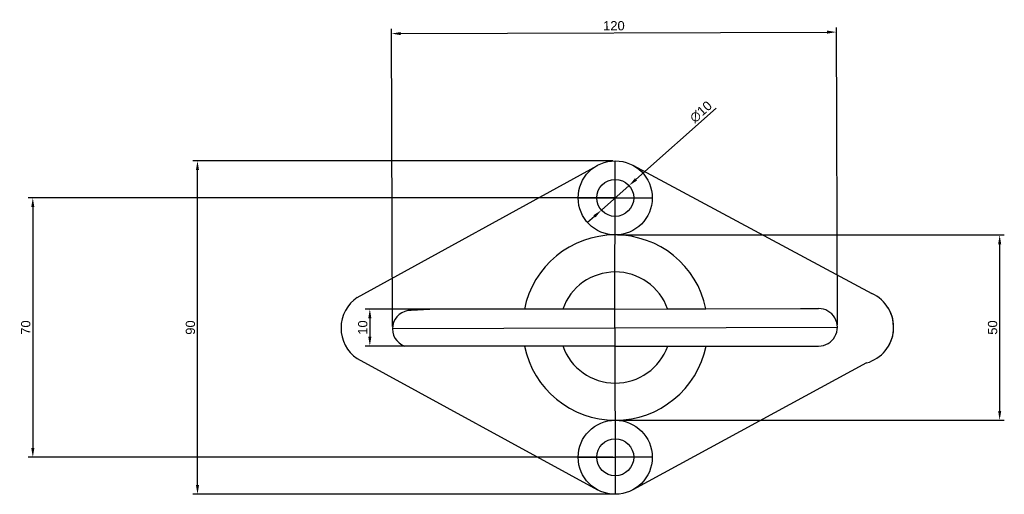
# Model space of a CAD drawing. Header units: millimetres. Extents: x 1039 to 1305, y 674 to 802.
import ezdxf

# ---------------------------------------------------------------- set-up
doc = ezdxf.new("R2010")
doc.units = ezdxf.units.MM
doc.layers.get('Defpoints').update_dxf_attribs({"color": 130})
doc.layers.add('Layer1', color=10, linetype='Continuous')
doc.styles.get("Standard").update_dxf_attribs({"font": 'arial.ttf'})
doc.dimstyles.new('ISO-25', dxfattribs={"dimtxt": 2.5, "dimasz": 2.5, "dimexe": 1.25, "dimexo": 0.625, "dimtad": 1, "dimtxsty": 'Standard', "dimcen": 2.5, "dimadec": 0, "dimazin": 0, "dimtfac": 1, "dimtmove": 0, "dimatfit": 3, "dimfxl": 1, "dimarcsym": 0})

# ---------------------------------------------------------------- blocks, each defined once
blk = doc.blocks.new('*D1')
at = {"layer": 'Defpoints', "color": 0, "transparency": 16777216}
for p in [(1199.84, 743.7), (1199.84, 693.7), (1303.52, 693.7)]:
    blk.add_point(p, dxfattribs=at)
at = {"layer": 'Layer1', "color": 0, "lineweight": -2, "transparency": 16777216}
for p, q in [((1200.46, 743.7), (1304.77, 743.7)), ((1303.52, 741.2), (1303.52, 696.2)), ((1200.46, 693.7), (1304.77, 693.7))]:
    blk.add_line(p, q, dxfattribs=at)
at = {"layer": 'Layer1', "color": 0, "transparency": 16777216}
for points in [[(1303.11, 741.2), (1303.94, 741.2), (1303.52, 743.7)], [(1303.11, 696.2), (1303.94, 696.2), (1303.52, 693.7)]]:
    blk.add_solid(points, dxfattribs=at)
at = {"layer": 'Layer1', "color": 0, "transparency": 16777216, "insert": (1301.62, 718.7), "char_height": 2.5, "attachment_point": 5, "rotation": 90}
blk.add_mtext('50', dxfattribs=at)
blk = doc.blocks.new('*D2')
at = {"layer": 'Defpoints', "color": 0, "transparency": 16777216}
for p in [(1087.17, 763.7), (1199.84, 763.7), (1199.84, 673.7)]:
    blk.add_point(p, dxfattribs=at)
at = {"layer": 'Layer1', "color": 0, "lineweight": -2, "transparency": 16777216}
for p, q in [((1199.21, 763.7), (1085.92, 763.7)), ((1087.17, 676.2), (1087.17, 761.2)), ((1199.21, 673.7), (1085.92, 673.7))]:
    blk.add_line(p, q, dxfattribs=at)
at = {"layer": 'Layer1', "color": 0, "transparency": 16777216}
for points in [[(1086.75, 761.2), (1087.59, 761.2), (1087.17, 763.7)], [(1086.75, 676.2), (1087.59, 676.2), (1087.17, 673.7)]]:
    blk.add_solid(points, dxfattribs=at)
at = {"layer": 'Layer1', "color": 0, "transparency": 16777216, "insert": (1085.27, 718.7), "char_height": 2.5, "attachment_point": 5, "rotation": 90}
blk.add_mtext('90', dxfattribs=at)
blk = doc.blocks.new('*D3')
at = {"layer": 'Defpoints', "color": 0, "transparency": 16777216}
for p in [(1259.49, 798.43), (1139.76, 718.38), (1259.75, 718.79)]:
    blk.add_point(p, dxfattribs=at)
at = {"layer": 'Layer1', "color": 0, "lineweight": -2, "transparency": 16777216}
for p, q in [((1259.75, 719.41), (1259.48, 799.68)), ((1139.75, 719.01), (1139.49, 799.28)), ((1141.99, 798.04), (1256.99, 798.42))]:
    blk.add_line(p, q, dxfattribs=at)
at = {"layer": 'Layer1', "color": 0, "transparency": 16777216}
for points in [[(1141.99, 798.45), (1141.99, 797.62), (1139.49, 798.03)], [(1256.98, 798.84), (1256.99, 798.01), (1259.49, 798.43)]]:
    blk.add_solid(points, dxfattribs=at)
at = {"layer": 'Layer1', "color": 0, "transparency": 16777216, "insert": (1199.48, 800.13), "char_height": 2.5, "attachment_point": 5, "rotation": 0.1917}
blk.add_mtext('120', dxfattribs=at)
blk = doc.blocks.new('*D4')
at = {"layer": 'Defpoints', "color": 0, "transparency": 16777216}
for p in [(1199.84, 753.7), (1042.76, 683.7), (1199.84, 683.7)]:
    blk.add_point(p, dxfattribs=at)
at = {"layer": 'Layer1', "color": 0, "lineweight": -2, "transparency": 16777216}
for p, q in [((1199.21, 753.7), (1041.51, 753.7)), ((1042.76, 751.2), (1042.76, 686.2)), ((1199.21, 683.7), (1041.51, 683.7))]:
    blk.add_line(p, q, dxfattribs=at)
at = {"layer": 'Layer1', "color": 0, "transparency": 16777216}
for points in [[(1042.34, 751.2), (1043.18, 751.2), (1042.76, 753.7)], [(1042.34, 686.2), (1043.18, 686.2), (1042.76, 683.7)]]:
    blk.add_solid(points, dxfattribs=at)
at = {"layer": 'Layer1', "color": 0, "transparency": 16777216, "insert": (1040.86, 718.7), "char_height": 2.5, "attachment_point": 5, "rotation": 90}
blk.add_mtext('70', dxfattribs=at)
blk = doc.blocks.new('*D5')
at = {"layer": 'Defpoints', "color": 0, "transparency": 16777216}
for p in [(1203.57, 757.02), (1196.1, 750.37)]:
    blk.add_point(p, dxfattribs=at)
at = {"layer": 'Layer1', "color": 0, "lineweight": -2, "transparency": 16777216}
for p, q in [((1227.08, 777.94), (1205.44, 758.68)), ((1196.1, 750.37), (1203.57, 757.02)), ((1194.23, 748.71), (1192.37, 747.05))]:
    blk.add_line(p, q, dxfattribs=at)
at = {"layer": 'Layer1', "color": 0, "transparency": 16777216}
for points in [[(1205.16, 758.99), (1205.72, 758.37), (1203.57, 757.02)], [(1193.96, 749.02), (1194.51, 748.4), (1196.1, 750.37)]]:
    blk.add_solid(points, dxfattribs=at)
at = {"layer": 'Layer1', "color": 0, "transparency": 16777216, "insert": (1222.95, 776.9), "char_height": 2.5, "attachment_point": 5, "rotation": 41.6631}
blk.add_mtext('∅10', dxfattribs=at)
blk = doc.blocks.new('*D12')
at = {"layer": 'Defpoints', "color": 0, "transparency": 16777216}
for p in [(1199.84, 723.7), (1133.65, 713.7), (1199.84, 713.7)]:
    blk.add_point(p, dxfattribs=at)
at = {"layer": 'Layer1', "color": 0, "lineweight": -2, "transparency": 16777216}
for p, q in [((1199.21, 723.7), (1132.4, 723.7)), ((1133.65, 721.2), (1133.65, 716.2)), ((1199.21, 713.7), (1132.4, 713.7))]:
    blk.add_line(p, q, dxfattribs=at)
at = {"layer": 'Layer1', "color": 0, "transparency": 16777216}
for points in [[(1133.24, 721.2), (1134.07, 721.2), (1133.65, 723.7)], [(1133.24, 716.2), (1134.07, 716.2), (1133.65, 713.7)]]:
    blk.add_solid(points, dxfattribs=at)
at = {"layer": 'Layer1', "color": 0, "transparency": 16777216, "insert": (1131.75, 718.7), "char_height": 2.5, "attachment_point": 5, "rotation": 90}
blk.add_mtext('10', dxfattribs=at)

msp = doc.modelspace()

# ---------------------------------------------------------------- linework, layer by layer
for p, q in [((1130.282, 726.853), (1195.017, 762.459)), ((1204.565, 762.509), (1269.066, 727.898)), ((1149.837, 723.562), (1144.842, 723.343)), ((1185.681, 723.659), (1149.837, 723.562)), ((1199.837, 723.697), (1175.328, 723.631)), ((1199.837, 723.697), (1224.318, 723.763)), ((1213.965, 723.735), (1249.837, 723.832)), ((1249.837, 723.832), (1254.669, 723.828)), ((1149.837, 713.692), (1143.096, 713.697)), ((1199.837, 713.697), (1149.837, 713.692)), ((1199.837, 713.697), (1249.837, 713.72)), ((1199.837, 713.697), (1199.837, 713.697)), ((1249.837, 713.72), (1254.697, 713.716)), ((1130.213, 710.331), (1195.043, 674.921)), ((1267.629, 709.162), (1204.612, 674.911))]:
    msp.add_line(p, q)
for centre, radius in [((1199.837, 753.697), 10), ((1199.837, 753.697), 5), ((1199.837, 683.697), 10), ((1199.837, 683.697), 5)]:
    msp.add_circle(centre, radius)
for centre, radius, start, end in [((1199.837, 718.697), 25, 11.69192, 168.61809), ((1199.837, 718.697), 15, 19.62615, 160.68386), ((1264.933, 718.792), 10, 285.6378, 65.59106), ((1135.882, 718.568), 10, 124.05806, 235.46234), ((1144.716, 718.385), 4.96, 88.55104, 250.92829), ((1254.697, 718.772), 5.056, 270.00101, 90.30901), ((1264.933, 718.792), 10, 329.59682, 30.69217), ((1199.837, 718.697), 25, 191.49994, 348.48971), ((1199.837, 718.697), 15, 199.29386, 340.55545)]:
    msp.add_arc(centre, radius, start, end)
at = {"layer": 'Defpoints'}
for p, q in [((1199.755, 718.594), (1199.837, 763.697)), ((1199.837, 753.697), (1189.837, 753.697)), ((1189.837, 753.697), (1209.837, 753.697)), ((1139.756, 718.415), (1259.753, 718.772)), ((1199.755, 718.594), (1199.837, 673.697)), ((1189.837, 683.697), (1199.837, 683.697)), ((1209.837, 683.697), (1199.818, 683.697))]:
    msp.add_line(p, q, dxfattribs=at)

# ---------------------------------------------------------------- dimensions: what is measured, and where the dimension line sits
at = {"layer": 'Layer1'}
dim = msp.add_aligned_dim(p1=(1139.756, 718.385), p2=(1259.753, 718.786), distance=79.645, dimstyle='ISO-25', dxfattribs=at)
dim.commit()
dim.dimension.update_dxf_attribs({"geometry": '*D3', "text_midpoint": (1199.482, 800.132)})
dim = msp.add_diameter_dim_2p(p1=(1196.101, 750.373), p2=(1203.572, 757.021), dimstyle='ISO-25', dxfattribs=at)
dim.commit()
dim.dimension.update_dxf_attribs({"geometry": '*D5', "text_midpoint": (1224.263, 775.432), "dimtype": 163})
for base, p1, p2, picture, middle in [((1087.169, 763.697), (1199.837, 673.697), (1199.837, 763.697), '*D2', (1085.268, 718.697)), ((1042.761, 683.697), (1199.837, 753.697), (1199.837, 683.697), '*D4', (1040.86, 718.697)), ((1303.524, 693.697), (1199.837, 743.697), (1199.837, 693.697), '*D1', (1301.623, 718.697)), ((1133.652, 713.697), (1199.837, 723.697), (1199.837, 713.697), '*D12', (1131.751, 718.697))]:
    dim = msp.add_linear_dim(base=base, p1=p1, p2=p2, angle=90, dimstyle='ISO-25', dxfattribs=at)
    dim.commit()
    dim.dimension.update_dxf_attribs({"geometry": picture, "text_midpoint": middle})

doc.saveas('drawing.dxf')
